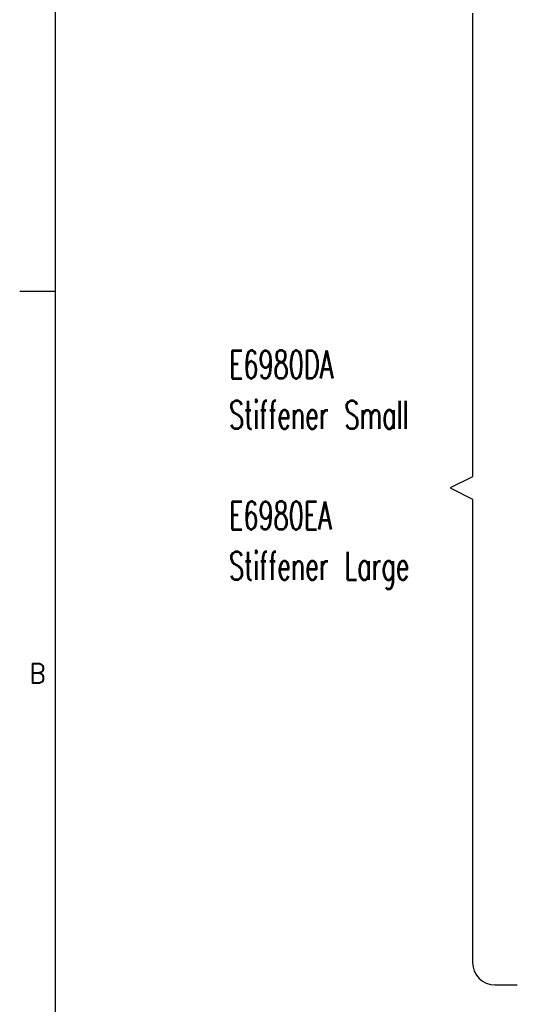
# Model space of a CAD drawing. Header units: inches. Extents: x -399 to 442, y -299 to 295.
# Tile 2 of 138: x -399 to -310, y -130 to 46. Entities that reach past the tile are written whole.
import ezdxf

# ---------------------------------------------------------------- set-up
doc = ezdxf.new("R2010")
doc.units = ezdxf.units.IN
doc.layers.add('1', color=7, linetype='Continuous')
doc.styles.add('CONVERTER_11', font='txt.shx', dxfattribs={"width": 0.9})
doc.styles.add('CONVERTER_13', font='txt.shx', dxfattribs={"width": 0.63})

# ---------------------------------------------------------------- blocks, each defined once
blk = doc.blocks.new('gen1', base_point=(-147.5, 38.75))
at = {"layer": '1', "color": 1, "linetype": 'Continuous'}
for p, q in [((-397.25, 59.36), (-397.25, -44.21)), ((-397.25, -44.21), (-402.25, -46.71)), ((-402.25, -46.71), (-397.25, -49.21)), ((-397.25, -49.21), (-397.25, -152.79)), ((-392.25, -157.79), (-387.25, -157.79))]:
    blk.add_line(p, q, dxfattribs=at)
blk.add_arc((-392.25, -152.79), 5, 180, 270, dxfattribs=at)
at = {"layer": '1', "color": 1, "insert": (-451.67, -69.35), "char_height": 6.25, "attachment_point": 7, "line_spacing_factor": 1.080432, "style": 'CONVERTER_13'}
blk.add_mtext('E6980DA\\PStiffener Small\\P \\PE6980EA\\PStiffener Large', dxfattribs=at)
blk = doc.blocks.new('Drawing_Grid_Zones__405', base_point=(-392.4, -292.92))
at = {"layer": '1', "color": 4, "linetype": 'Continuous'}
blk.add_line((-392.4, -2.27), (-398.75, -2.27), dxfattribs=at)
at = {"layer": '1', "color": 4, "insert": (-395.57, -70.54), "char_height": 3.5, "attachment_point": 5, "line_spacing_factor": 1.080432, "style": 'CONVERTER_11'}
blk.add_mtext('B', dxfattribs=at)
blk = doc.blocks.new('A1_Size_Verigy_Frame__407', base_point=(-392.4, -292.92))
at = {"layer": '1', "color": 7, "linetype": 'Continuous'}
blk.add_line((-392.4, 285.38), (-392.4, -289.92), dxfattribs=at)
at = {"layer": '1'}
blk.add_blockref('Drawing_Grid_Zones__405', (-392.4, -292.92), dxfattribs=at)

msp = doc.modelspace()

# ---------------------------------------------------------------- block references
msp.add_blockref('A1_Size_Verigy_Frame__407', (-392.4, -292.92))
at = {"xscale": 0.8, "yscale": 0.8, "zscale": 0.8}
msp.add_blockref('gen1', (-118, 31), dxfattribs=at)

doc.saveas('drawing.dxf')
